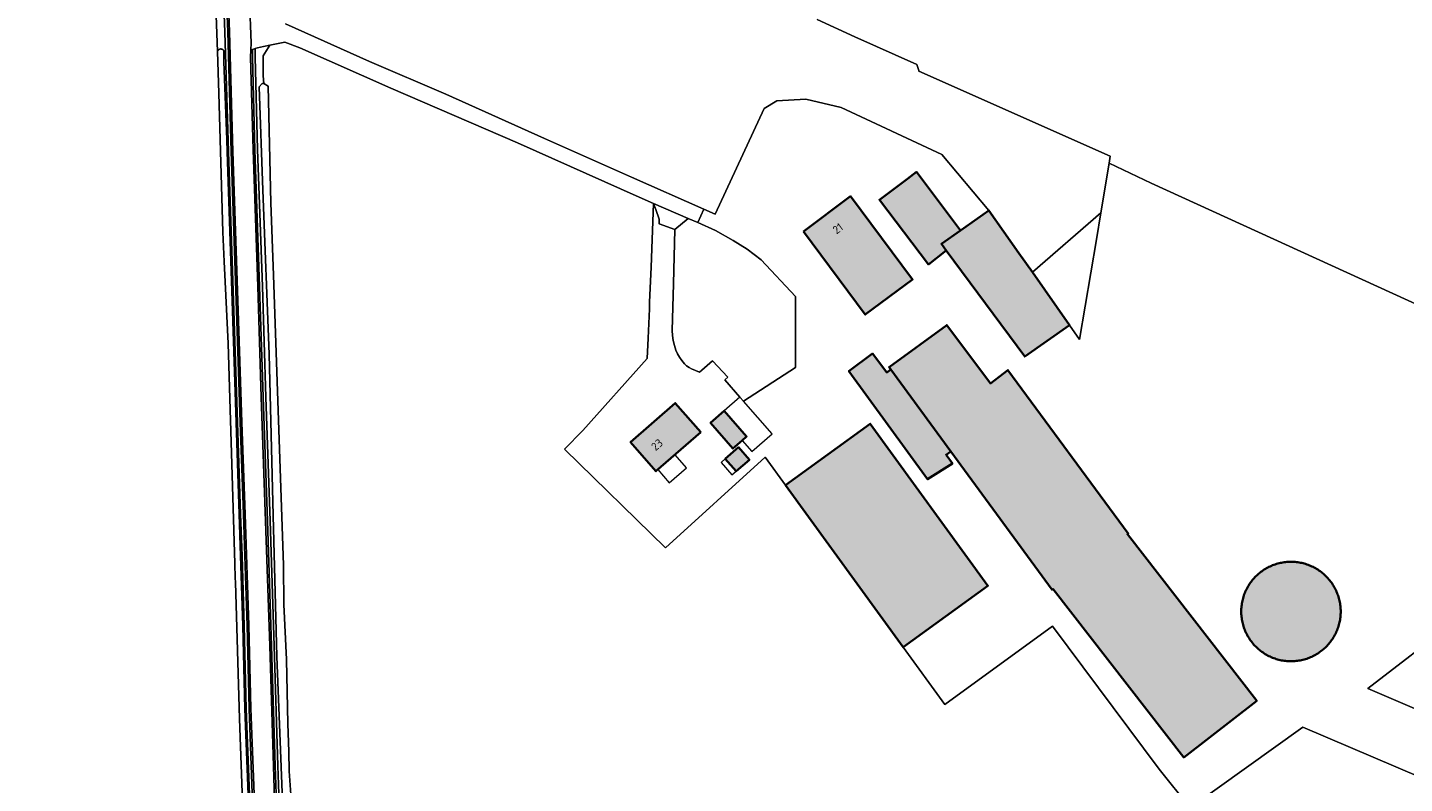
# Model space of a CAD drawing. Header units: metres. Extents: x 200031 to 204075, y 460125 to 464703.
# Tile 151 of 178: x 202222 to 202524, y 463604 to 463770. Entities that reach past the tile are written whole.
import ezdxf
from ezdxf.enums import TextEntityAlignment as Align

# ---------------------------------------------------------------- set-up
doc = ezdxf.new("R2010")
doc.units = ezdxf.units.M
doc.header["$LTSCALE"] = 2
for name, color, linetype, lineweight in [('B-WE-GR-BOS_LOOF-GV', 253, 'Continuous', 13), ('B-WE-GR-GRAS-GV', 253, 'Continuous', 13), ('B-WE-OG-BEBOUWING-GV', 253, 'Continuous', 35), ('B-WE-OG-BEBOUWING-T18', 253, 'Continuous', 18), ('B-WE-OG-BEBOUWING_LUIFEL-GV', 253, 'Continuous', 18), ('B-WE-OG-TERREIN_CULTUURSCHEIDING-GV', 253, 'Continuous', 18), ('B-WE-OG-TERREIN_ERF-GV', 253, 'Continuous', 18), ('B-WE-OG-WATER_GREPPEL-GV', 253, 'Continuous', 18), ('B-WE-OG-WATER_SLOOT-GV', 253, 'Continuous', 18), ('B-WE-OG-WEG-GV', 253, 'Continuous', 18), ('B-WE-VH-VERHARDING_ASFALT-GV', 253, 'Continuous', 18), ('B-WE-VH-VERHARDING_BETON-A', 254, 'Continuous', 25), ('B-WE-VH-VERHARDING_BETONSTRAATSTEEN-GV', 253, 'Continuous', 18), ('B-WE-VH-VERHARDING_GRASBETONSTEEN-GV', 253, 'Continuous', 18)]:
    doc.layers.add(name, color=color, linetype=linetype, lineweight=lineweight)
doc.styles.add('NLCS-ISO-M1000-T18', font='NLCS-ISO.ttf', dxfattribs={"height": 1.8})

msp = doc.modelspace()

# ---------------------------------------------------------------- hatches: boundary and pattern name
at = {"layer": 'B-WE-VH-VERHARDING_BETON-A'}
h = msp.add_hatch(color=256, dxfattribs=at)
h.dxf.hatch_style = 1
h.paths.add_polyline_path([(202415.15, 463737.084), (202408.976, 463732.448), (202419.72, 463718.246), (202423.644, 463721.334), (202422.6, 463722.747), (202426.74, 463725.724), (202417.133, 463738.573)])
h = msp.add_hatch(color=256, dxfattribs=at)
h.dxf.hatch_style = 1
h.paths.add_polyline_path([(202392.256, 463725.488), (202405.86, 463707.228), (202416.246, 463714.965), (202402.642, 463733.225)])
h = msp.add_hatch(color=256, dxfattribs=at)
h.dxf.hatch_style = 1
h.paths.add_polyline_path([(202423.644, 463721.334), (202440.89, 463698.02), (202450.72, 463704.92), (202442.567, 463716.539), (202439.619, 463720.741), (202433.03, 463730.13), (202426.74, 463725.724), (202422.6, 463722.747)])
h = msp.add_hatch(color=256, dxfattribs=at)
h.dxf.hatch_style = 1
h.paths.add_polyline_path([(202411.478, 463695.159), (202424.637, 463677.19), (202446.896, 463646.794), (202447.097, 463646.943), (202475.818, 463609.957), (202491.849, 463622.406), (202463.431, 463659.001), (202463.632, 463659.15), (202437.208, 463695.059), (202433.337, 463692.131), (202423.739, 463704.92), (202411.089, 463695.69)])
h = msp.add_hatch(color=256, dxfattribs=at)
h.dxf.hatch_style = 1
h.paths.add_polyline_path([(202411.478, 463695.159), (202410.575, 463694.549), (202407.478, 463698.67), (202402.276, 463694.829), (202419.518, 463671.084), (202425.017, 463674.494), (202423.625, 463676.464), (202424.637, 463677.19)])
h = msp.add_hatch(color=256, dxfattribs=at)
h.dxf.hatch_style = 1
h.paths.add_polyline_path([(202369.712, 463681.382), (202364.133, 463687.793), (202354.304, 463679.239), (202359.883, 463672.828)])
h = msp.add_hatch(color=256, dxfattribs=at)
h.dxf.hatch_style = 1
h.paths.add_polyline_path([(202378.803, 463679.577), (202379.804, 463680.448), (202374.88, 463686.106), (202371.863, 463683.48), (202376.787, 463677.822)])
h = msp.add_hatch(color=256, dxfattribs=at)
h.dxf.hatch_style = 1
h.paths.add_polyline_path([(202388.347, 463669.761), (202414.2, 463634.158), (202432.811, 463647.672), (202406.958, 463683.275)])
h = msp.add_hatch(color=256, dxfattribs=at)
h.dxf.hatch_style = 1
h.paths.add_polyline_path([(202375.09, 463675.54), (202377.48, 463672.81), (202380.42, 463675.37), (202378.04, 463678.11)])
h = msp.add_hatch(color=256, dxfattribs=at)
h.dxf.hatch_style = 1
h.paths.add_polyline_path([(202504.202, 463632.221), (202504.465, 463632.355), (202504.724, 463632.497), (202504.98, 463632.645), (202505.231, 463632.801), (202505.479, 463632.963), (202505.721, 463633.132), (202505.959, 463633.307), (202506.192, 463633.489), (202506.421, 463633.677), (202506.644, 463633.871), (202506.861, 463634.071), (202507.074, 463634.276), (202507.28, 463634.488), (202507.481, 463634.705), (202507.676, 463634.927), (202507.864, 463635.155), (202508.047, 463635.387), (202508.223, 463635.625), (202508.393, 463635.867), (202508.556, 463636.113), (202508.712, 463636.364), (202508.862, 463636.619), (202509.004, 463636.878), (202509.14, 463637.141), (202509.268, 463637.407), (202509.389, 463637.677), (202509.503, 463637.95), (202509.609, 463638.226), (202509.708, 463638.504), (202509.799, 463638.786), (202509.882, 463639.069), (202509.958, 463639.355), (202510.026, 463639.642), (202510.087, 463639.932), (202510.139, 463640.223), (202510.184, 463640.515), (202510.22, 463640.808), (202510.249, 463641.103), (202510.27, 463641.397), (202510.282, 463641.693), (202510.287, 463641.988), (202510.287, 463642.015), (202510.283, 463642.311), (202510.271, 463642.606), (202510.251, 463642.901), (202510.223, 463643.195), (202510.187, 463643.489), (202510.143, 463643.781), (202510.091, 463644.072), (202510.032, 463644.361), (202509.964, 463644.649), (202509.889, 463644.935), (202509.806, 463645.219), (202509.716, 463645.5), (202509.618, 463645.779), (202509.512, 463646.055), (202509.399, 463646.328), (202509.279, 463646.598), (202509.151, 463646.865), (202509.016, 463647.128), (202508.874, 463647.387), (202508.725, 463647.643), (202508.57, 463647.894), (202508.407, 463648.141), (202508.238, 463648.383), (202508.063, 463648.621), (202507.881, 463648.854), (202507.692, 463649.082), (202507.498, 463649.305), (202507.298, 463649.522), (202507.092, 463649.734), (202506.88, 463649.941), (202506.663, 463650.141), (202506.44, 463650.336), (202506.212, 463650.524), (202505.98, 463650.706), (202505.742, 463650.882), (202505.5, 463651.052), (202505.253, 463651.214), (202505.002, 463651.37), (202504.747, 463651.519), (202504.488, 463651.662), (202504.225, 463651.797), (202503.958, 463651.925), (202503.688, 463652.045), (202503.415, 463652.159), (202503.139, 463652.265), (202502.861, 463652.363), (202502.579, 463652.454), (202502.296, 463652.537), (202502.01, 463652.613), (202501.722, 463652.68), (202501.433, 463652.74), (202501.142, 463652.792), (202500.849, 463652.836), (202500.556, 463652.873), (202500.262, 463652.901), (202499.967, 463652.921), (202499.671, 463652.934), (202499.376, 463652.938), (202499.08, 463652.934), (202498.785, 463652.923), (202498.49, 463652.903), (202498.196, 463652.875), (202497.902, 463652.84), (202497.61, 463652.796), (202497.319, 463652.745), (202497.029, 463652.686), (202496.741, 463652.619), (202496.455, 463652.544), (202496.171, 463652.461), (202495.89, 463652.371), (202495.611, 463652.273), (202495.335, 463652.168), (202495.061, 463652.055), (202494.791, 463651.935), (202494.524, 463651.808), (202494.261, 463651.673), (202494.002, 463651.532), (202493.746, 463651.383), (202493.495, 463651.228), (202493.248, 463651.065), (202493.005, 463650.897), (202492.767, 463650.721), (202492.534, 463650.54), (202492.306, 463650.352), (202492.083, 463650.158), (202491.865, 463649.958), (202491.653, 463649.752), (202491.446, 463649.54), (202491.245, 463649.323), (202491.051, 463649.101), (202490.862, 463648.873), (202490.679, 463648.641), (202490.503, 463648.403), (202490.334, 463648.161), (202490.171, 463647.915), (202490.014, 463647.664), (202489.865, 463647.409), (202489.722, 463647.15), (202489.587, 463646.887), (202489.459, 463646.621), (202489.338, 463646.351), (202489.224, 463646.078), (202489.118, 463645.802), (202489.019, 463645.524), (202488.928, 463645.242), (202488.844, 463644.959), (202488.768, 463644.673), (202488.7, 463644.386), (202488.64, 463644.096), (202488.588, 463643.805), (202488.543, 463643.513), (202488.507, 463643.22), (202488.478, 463642.925), (202488.457, 463642.631), (202488.445, 463642.335), (202488.44, 463642.04), (202488.44, 463642.015), (202488.444, 463641.719), (202488.456, 463641.424), (202488.476, 463641.129), (202488.504, 463640.835), (202488.54, 463640.541), (202488.584, 463640.249), (202488.635, 463639.958), (202488.695, 463639.668), (202488.762, 463639.381), (202488.837, 463639.095), (202488.92, 463638.811), (202489.011, 463638.53), (202489.109, 463638.251), (202489.214, 463637.975), (202489.328, 463637.701), (202489.448, 463637.432), (202489.576, 463637.165), (202489.71, 463636.902), (202489.852, 463636.642), (202490.001, 463636.387), (202490.157, 463636.136), (202490.319, 463635.889), (202490.488, 463635.646), (202490.664, 463635.409), (202490.846, 463635.176), (202491.034, 463634.948), (202491.228, 463634.725), (202491.428, 463634.507), (202491.635, 463634.295), (202491.846, 463634.089), (202492.063, 463633.888), (202492.286, 463633.694), (202492.514, 463633.505), (202492.747, 463633.323), (202492.984, 463633.147), (202493.226, 463632.978), (202493.473, 463632.815), (202493.724, 463632.659), (202493.979, 463632.51), (202494.239, 463632.368), (202494.501, 463632.233), (202494.768, 463632.105), (202495.038, 463631.984), (202495.311, 463631.871), (202495.587, 463631.765), (202495.866, 463631.666), (202496.147, 463631.575), (202496.43, 463631.492), (202496.716, 463631.417), (202497.004, 463631.349), (202497.293, 463631.289), (202497.584, 463631.237), (202497.877, 463631.193), (202498.17, 463631.156), (202498.464, 463631.128), (202498.759, 463631.108), (202499.055, 463631.095), (202499.35, 463631.091), (202499.646, 463631.095), (202499.941, 463631.106), (202500.236, 463631.126), (202500.53, 463631.154), (202500.824, 463631.189), (202501.116, 463631.233), (202501.407, 463631.284), (202501.697, 463631.343), (202501.985, 463631.41), (202502.271, 463631.485), (202502.555, 463631.568), (202502.836, 463631.658), (202503.115, 463631.755), (202503.391, 463631.861), (202503.665, 463631.973), (202503.935, 463632.094)])

# ---------------------------------------------------------------- linework, layer by layer
at = {"layer": 'B-WE-GR-BOS_LOOF-GV', "flags": 128}
msp.add_lwpolyline([(202395.311, 463772.022), (202403.55, 463768.228), (202417.206, 463762.152), (202417.649, 463760.873), (202417.591, 463760.734), (202459.675, 463742.073), (202459.411, 463740.489), (202468.625, 463736.099), (202528.482, 463708.826)], dxfattribs=at)
at = {"layer": 'B-WE-GR-GRAS-GV', "flags": 128}
for points in [[(202220.921, 463578.984), (202243.832, 463565.229), (202263.061, 463553.667), (202267.595, 463551.544), (202270.039, 463550.4), (202270.03, 463551.551), (202270.005, 463554.583), (202269.993, 463556.102), (202269.932, 463563.748), (202269.801, 463579.982), (202268.409, 463618.475), (202267.505, 463648.438), (202267.478, 463649.329), (202267.381, 463652.532), (202266.942, 463667.111), (202265.906, 463700.875), (202265.26, 463714.406), (202265.047, 463718.879), (202264.737, 463725.372), (202263.895, 463755.874), (202263.571, 463765.018), (202263.077, 463778.94)], [(202278.516, 463771.074), (202296.925, 463762.866), (202313.734, 463755.662), (202335.41, 463745.922), (202354.48, 463737.406), (202370.367, 463730.409), (202372.889, 463729.298), (202383.645, 463752.543), (202386.418, 463754.174), (202392.768, 463754.571), (202400.573, 463752.719), (202422.698, 463742.439), (202433.03, 463730.13), (202439.619, 463720.741), (202442.567, 463716.539), (202457.59, 463729.564), (202459.411, 463740.489), (202459.675, 463742.073), (202417.591, 463760.734), (202417.649, 463760.873), (202417.206, 463762.152), (202403.55, 463768.228), (202395.311, 463772.022)], [(202527.906, 463605.535), (202501.945, 463616.626), (202477.237, 463598.905), (202470.426, 463607.419), (202446.973, 463638.815), (202423.314, 463621.607), (202414.2, 463634.158), (202388.347, 463669.761), (202383.869, 463675.927), (202361.947, 463655.97), (202339.798, 463677.666), (202343.823, 463681.767), (202357.987, 463697.606), (202358.161, 463702.044), (202358.436, 463708.513), (202358.451, 463709.985), (202358.8, 463717.673), (202359.038, 463723.752), (202359.362, 463731.641), (202356.158, 463733.016), (202329.433, 463744.953), (202301.669, 463756.957), (202281.678, 463765.87), (202278.359, 463767.078), (202275.078, 463766.39), (202273.596, 463764.088), (202273.632, 463761.598), (202273.632, 463759.701), (202273.749, 463757.973), (202274.678, 463757.417), (202275.293, 463731.782), (202275.861, 463715.889), (202278.077, 463652.227), (202278.172, 463643.558), (202278.747, 463631.451), (202279.001, 463617.333), (202279.276, 463611.286), (202279.298, 463606.979), (202279.8, 463599.738)], [(202535.657, 463640.047), (202516.244, 463625.116), (202533.18, 463617.882)]]:
    msp.add_lwpolyline(points, dxfattribs=at)
for points in [[(202379.091, 463688.256), (202390.514, 463695.601), (202390.537, 463711.239), (202382.997, 463719.261), (202379.932, 463721.574), (202376.854, 463723.507), (202372.941, 463725.714), (202369.096, 463727.45), (202366.958, 463728.379), (202364.035, 463725.901), (202363.72, 463714.028), (202363.442, 463703.721), (202363.517, 463702.627), (202363.682, 463701.542), (202363.934, 463700.475), (202364.276, 463699.433), (202364.611, 463698.655), (202365.024, 463697.915), (202365.555, 463697.147), (202366.157, 463696.434), (202366.624, 463695.986), (202367.146, 463695.604), (202367.712, 463695.29), (202369.467, 463694.599), (202369.98, 463695.04), (202372.32, 463697.05), (202375.67, 463693.5), (202375.045, 463692.911), (202378.34, 463689.12)], [(202457.59, 463729.564), (202442.567, 463716.539), (202450.72, 463704.92), (202452.951, 463701.741), (202456.615, 463723.719)]]:
    msp.add_lwpolyline(points, close=True, dxfattribs=at)
at = {"layer": 'B-WE-OG-BEBOUWING-GV', "flags": 128}
for points in [[(202415.15, 463737.084), (202408.976, 463732.448), (202419.72, 463718.246), (202423.644, 463721.334), (202422.6, 463722.747), (202426.74, 463725.724), (202417.133, 463738.573)], [(202392.256, 463725.488), (202405.86, 463707.228), (202416.246, 463714.965), (202402.642, 463733.225)], [(202423.644, 463721.334), (202440.89, 463698.02), (202450.72, 463704.92), (202442.567, 463716.539), (202439.619, 463720.741), (202433.03, 463730.13), (202426.74, 463725.724), (202422.6, 463722.747)], [(202411.478, 463695.159), (202424.637, 463677.19), (202446.896, 463646.794), (202447.097, 463646.943), (202475.818, 463609.957), (202491.849, 463622.406), (202463.431, 463659.001), (202463.632, 463659.15), (202437.208, 463695.059), (202433.337, 463692.131), (202423.739, 463704.92), (202411.089, 463695.69)], [(202411.478, 463695.159), (202410.575, 463694.549), (202407.478, 463698.67), (202402.276, 463694.829), (202419.518, 463671.084), (202425.017, 463674.494), (202423.625, 463676.464), (202424.637, 463677.19)], [(202369.712, 463681.382), (202364.133, 463687.793), (202354.304, 463679.239), (202359.883, 463672.828)], [(202378.803, 463679.577), (202379.804, 463680.448), (202374.88, 463686.106), (202371.863, 463683.48), (202376.787, 463677.822)], [(202388.347, 463669.761), (202414.2, 463634.158), (202432.811, 463647.672), (202406.958, 463683.275)], [(202375.09, 463675.54), (202377.48, 463672.81), (202380.42, 463675.37), (202378.04, 463678.11)], [(202504.202, 463632.221), (202504.465, 463632.355), (202504.724, 463632.497), (202504.98, 463632.645), (202505.231, 463632.801), (202505.479, 463632.963), (202505.721, 463633.132), (202505.959, 463633.307), (202506.192, 463633.489), (202506.421, 463633.677), (202506.644, 463633.871), (202506.861, 463634.071), (202507.074, 463634.276), (202507.28, 463634.488), (202507.481, 463634.705), (202507.676, 463634.927), (202507.864, 463635.155), (202508.047, 463635.387), (202508.223, 463635.625), (202508.393, 463635.867), (202508.556, 463636.113), (202508.712, 463636.364), (202508.862, 463636.619), (202509.004, 463636.878), (202509.14, 463637.141), (202509.268, 463637.407), (202509.389, 463637.677), (202509.503, 463637.95), (202509.609, 463638.226), (202509.708, 463638.504), (202509.799, 463638.786), (202509.882, 463639.069), (202509.958, 463639.355), (202510.026, 463639.642), (202510.087, 463639.932), (202510.139, 463640.223), (202510.184, 463640.515), (202510.22, 463640.808), (202510.249, 463641.103), (202510.27, 463641.397), (202510.282, 463641.693), (202510.287, 463641.988), (202510.287, 463642.015), (202510.283, 463642.311), (202510.271, 463642.606), (202510.251, 463642.901), (202510.223, 463643.195), (202510.187, 463643.489), (202510.143, 463643.781), (202510.091, 463644.072), (202510.032, 463644.361), (202509.964, 463644.649), (202509.889, 463644.935), (202509.806, 463645.219), (202509.716, 463645.5), (202509.618, 463645.779), (202509.512, 463646.055), (202509.399, 463646.328), (202509.279, 463646.598), (202509.151, 463646.865), (202509.016, 463647.128), (202508.874, 463647.387), (202508.725, 463647.643), (202508.57, 463647.894), (202508.407, 463648.141), (202508.238, 463648.383), (202508.063, 463648.621), (202507.881, 463648.854), (202507.692, 463649.082), (202507.498, 463649.305), (202507.298, 463649.522), (202507.092, 463649.734), (202506.88, 463649.941), (202506.663, 463650.141), (202506.44, 463650.336), (202506.212, 463650.524), (202505.98, 463650.706), (202505.742, 463650.882), (202505.5, 463651.052), (202505.253, 463651.214), (202505.002, 463651.37), (202504.747, 463651.519), (202504.488, 463651.662), (202504.225, 463651.797), (202503.958, 463651.925), (202503.688, 463652.045), (202503.415, 463652.159), (202503.139, 463652.265), (202502.861, 463652.363), (202502.579, 463652.454), (202502.296, 463652.537), (202502.01, 463652.613), (202501.722, 463652.68), (202501.433, 463652.74), (202501.142, 463652.792), (202500.849, 463652.836), (202500.556, 463652.873), (202500.262, 463652.901), (202499.967, 463652.921), (202499.671, 463652.934), (202499.376, 463652.938), (202499.08, 463652.934), (202498.785, 463652.923), (202498.49, 463652.903), (202498.196, 463652.875), (202497.902, 463652.84), (202497.61, 463652.796), (202497.319, 463652.745), (202497.029, 463652.686), (202496.741, 463652.619), (202496.455, 463652.544), (202496.171, 463652.461), (202495.89, 463652.371), (202495.611, 463652.273), (202495.335, 463652.168), (202495.061, 463652.055), (202494.791, 463651.935), (202494.524, 463651.808), (202494.261, 463651.673), (202494.002, 463651.532), (202493.746, 463651.383), (202493.495, 463651.228), (202493.248, 463651.065), (202493.005, 463650.897), (202492.767, 463650.721), (202492.534, 463650.54), (202492.306, 463650.352), (202492.083, 463650.158), (202491.865, 463649.958), (202491.653, 463649.752), (202491.446, 463649.54), (202491.245, 463649.323), (202491.051, 463649.101), (202490.862, 463648.873), (202490.679, 463648.641), (202490.503, 463648.403), (202490.334, 463648.161), (202490.171, 463647.915), (202490.014, 463647.664), (202489.865, 463647.409), (202489.722, 463647.15), (202489.587, 463646.887), (202489.459, 463646.621), (202489.338, 463646.351), (202489.224, 463646.078), (202489.118, 463645.802), (202489.019, 463645.524), (202488.928, 463645.242), (202488.844, 463644.959), (202488.768, 463644.673), (202488.7, 463644.386), (202488.64, 463644.096), (202488.588, 463643.805), (202488.543, 463643.513), (202488.507, 463643.22), (202488.478, 463642.925), (202488.457, 463642.631), (202488.445, 463642.335), (202488.44, 463642.04), (202488.44, 463642.015), (202488.444, 463641.719), (202488.456, 463641.424), (202488.476, 463641.129), (202488.504, 463640.835), (202488.54, 463640.541), (202488.584, 463640.249), (202488.635, 463639.958), (202488.695, 463639.668), (202488.762, 463639.381), (202488.837, 463639.095), (202488.92, 463638.811), (202489.011, 463638.53), (202489.109, 463638.251), (202489.214, 463637.975), (202489.328, 463637.701), (202489.448, 463637.432), (202489.576, 463637.165), (202489.71, 463636.902), (202489.852, 463636.642), (202490.001, 463636.387), (202490.157, 463636.136), (202490.319, 463635.889), (202490.488, 463635.646), (202490.664, 463635.409), (202490.846, 463635.176), (202491.034, 463634.948), (202491.228, 463634.725), (202491.428, 463634.507), (202491.635, 463634.295), (202491.846, 463634.089), (202492.063, 463633.888), (202492.286, 463633.694), (202492.514, 463633.505), (202492.747, 463633.323), (202492.984, 463633.147), (202493.226, 463632.978), (202493.473, 463632.815), (202493.724, 463632.659), (202493.979, 463632.51), (202494.239, 463632.368), (202494.501, 463632.233), (202494.768, 463632.105), (202495.038, 463631.984), (202495.311, 463631.871), (202495.587, 463631.765), (202495.866, 463631.666), (202496.147, 463631.575), (202496.43, 463631.492), (202496.716, 463631.417), (202497.004, 463631.349), (202497.293, 463631.289), (202497.584, 463631.237), (202497.877, 463631.193), (202498.17, 463631.156), (202498.464, 463631.128), (202498.759, 463631.108), (202499.055, 463631.095), (202499.35, 463631.091), (202499.646, 463631.095), (202499.941, 463631.106), (202500.236, 463631.126), (202500.53, 463631.154), (202500.824, 463631.189), (202501.116, 463631.233), (202501.407, 463631.284), (202501.697, 463631.343), (202501.985, 463631.41), (202502.271, 463631.485), (202502.555, 463631.568), (202502.836, 463631.658), (202503.115, 463631.755), (202503.391, 463631.861), (202503.665, 463631.973), (202503.935, 463632.094)]]:
    msp.add_lwpolyline(points, close=True, dxfattribs=at)
at = {"layer": 'B-WE-OG-BEBOUWING_LUIFEL-GV', "flags": 128}
for points in [[(202385.39, 463681.01), (202379.091, 463688.256), (202378.34, 463689.12), (202374.88, 463686.106), (202379.804, 463680.448), (202378.803, 463679.577), (202380.93, 463677.13)], [(202362.803, 463670.305), (202366.575, 463673.588), (202364.067, 463676.469), (202360.295, 463673.187)], [(202374.187, 463674.75), (202376.577, 463672.02), (202377.48, 463672.81), (202375.09, 463675.54)]]:
    msp.add_lwpolyline(points, close=True, dxfattribs=at)
at = {"layer": 'B-WE-OG-TERREIN_CULTUURSCHEIDING-GV', "flags": 128}
for points in [[(202270.69, 463599.948), (202269.901, 463620.657), (202269.901, 463620.669), (202269.462, 463638.903), (202268.956, 463654.26), (202268.655, 463663.395), (202267.953, 463683.542), (202267.076, 463710.307), (202265.978, 463743.025), (202265.978, 463743.029), (202265.219, 463769.309), (202264.379, 463790.649)], [(202263.077, 463778.94), (202263.571, 463765.018), (202263.588, 463765.075), (202263.608, 463765.127), (202263.631, 463765.176), (202263.658, 463765.224), (202263.688, 463765.27), (202263.722, 463765.313), (202263.759, 463765.354), (202263.798, 463765.392), (202263.84, 463765.427), (202263.885, 463765.459), (202263.932, 463765.487), (202263.981, 463765.512), (202264.031, 463765.534), (202264.083, 463765.551), (202264.136, 463765.565), (202264.19, 463765.575), (202264.244, 463765.581), (202264.299, 463765.583), (202264.354, 463765.581), (202264.409, 463765.575), (202264.463, 463765.565), (202264.516, 463765.551), (202264.567, 463765.534), (202264.618, 463765.512), (202264.667, 463765.487), (202264.714, 463765.459), (202264.758, 463765.427), (202264.8, 463765.392), (202264.84, 463765.354), (202264.877, 463765.313), (202264.91, 463765.27), (202264.941, 463765.224), (202264.967, 463765.176), (202264.959, 463762.856), (202265.602, 463745.657), (202265.678, 463743.025), (202265.678, 463743.02), (202266.776, 463710.297), (202267.653, 463683.538), (202267.653, 463683.536), (202268.355, 463663.385), (202268.656, 463654.25), (202269.162, 463638.894), (202269.601, 463620.666), (202269.601, 463620.652), (202270.39, 463599.938)], [(202277.893, 463598.561), (202276.594, 463632.155), (202275.775, 463663.091), (202274.886, 463698.557), (202273.504, 463734.604), (202272.699, 463757.286), (202273.392, 463757.973), (202273.749, 463757.973), (202273.632, 463759.701), (202273.632, 463761.598), (202273.596, 463764.088), (202275.078, 463766.39), (202273.699, 463766.101), (202272.396, 463765.828), (202271.865, 463765.664), (202271.853, 463763.812), (202272.395, 463743.475), (202273.431, 463713.418), (202274.195, 463689.12), (202275.15, 463661.928), (202276.057, 463634.492), (202276.862, 463608.104), (202277.272, 463595.849)]]:
    msp.add_lwpolyline(points, dxfattribs=at)
at = {"layer": 'B-WE-OG-TERREIN_ERF-GV', "flags": 128}
for points in [[(202417.133, 463738.573), (202426.74, 463725.724), (202433.03, 463730.13), (202422.698, 463742.439), (202400.573, 463752.719), (202392.768, 463754.571), (202386.418, 463754.174), (202383.645, 463752.543), (202372.889, 463729.298), (202370.367, 463730.409), (202369.096, 463727.45), (202372.941, 463725.714), (202376.854, 463723.507), (202379.932, 463721.574), (202382.997, 463719.261), (202390.537, 463711.239), (202390.514, 463695.601), (202379.091, 463688.256), (202378.34, 463689.12), (202375.045, 463692.911), (202375.67, 463693.5), (202372.32, 463697.05), (202369.98, 463695.04), (202369.467, 463694.599), (202367.712, 463695.29), (202367.146, 463695.604), (202366.624, 463695.986), (202366.157, 463696.434), (202365.555, 463697.147), (202365.024, 463697.915), (202364.611, 463698.655), (202364.276, 463699.433), (202363.934, 463700.475), (202363.682, 463701.542), (202363.517, 463702.627), (202363.442, 463703.721), (202363.72, 463714.028), (202364.035, 463725.901), (202360.556, 463727.143), (202360.583, 463728.202), (202359.836, 463730.294), (202359.362, 463731.641), (202359.038, 463723.752), (202358.8, 463717.673), (202358.451, 463709.985), (202358.436, 463708.513), (202358.161, 463702.044), (202357.987, 463697.606), (202343.823, 463681.767), (202339.798, 463677.666), (202361.947, 463655.97), (202383.869, 463675.927), (202388.347, 463669.761), (202406.958, 463683.275), (202432.811, 463647.672), (202414.2, 463634.158), (202423.314, 463621.607), (202446.973, 463638.815), (202470.426, 463607.419), (202477.237, 463598.905), (202501.945, 463616.626), (202527.906, 463605.535)], [(202554.534, 463693.982), (202547.249, 463697.126), (202541.677, 463699.53), (202542.659, 463702.766), (202528.482, 463708.826), (202468.625, 463736.099), (202459.411, 463740.489), (202457.59, 463729.564), (202456.615, 463723.719), (202452.951, 463701.741), (202450.72, 463704.92), (202440.89, 463698.02), (202423.644, 463721.334), (202419.72, 463718.246), (202408.976, 463732.448), (202415.15, 463737.084), (202417.133, 463738.573)], [(202533.18, 463617.882), (202516.244, 463625.116), (202535.657, 463640.047)]]:
    msp.add_lwpolyline(points, dxfattribs=at)
for points in [[(202405.86, 463707.228), (202392.256, 463725.488), (202402.642, 463733.225), (202416.246, 463714.965)], [(202424.637, 463677.19), (202423.625, 463676.464), (202425.017, 463674.494), (202419.518, 463671.084), (202402.276, 463694.829), (202407.478, 463698.67), (202410.575, 463694.549), (202411.478, 463695.159), (202411.089, 463695.69), (202423.739, 463704.92), (202433.337, 463692.131), (202437.208, 463695.059), (202463.632, 463659.15), (202463.431, 463659.001), (202491.849, 463622.406), (202475.818, 463609.957), (202447.097, 463646.943), (202446.896, 463646.794)], [(202364.133, 463687.793), (202369.712, 463681.382), (202359.883, 463672.828), (202354.304, 463679.239)], [(202371.863, 463683.48), (202374.88, 463686.106), (202379.804, 463680.448), (202378.803, 463679.577), (202376.787, 463677.822)], [(202378.04, 463678.11), (202380.42, 463675.37), (202377.48, 463672.81), (202375.09, 463675.54)], [(202488.543, 463643.513), (202488.588, 463643.805), (202488.64, 463644.096), (202488.7, 463644.386), (202488.768, 463644.673), (202488.844, 463644.959), (202488.928, 463645.242), (202489.019, 463645.524), (202489.118, 463645.802), (202489.224, 463646.078), (202489.338, 463646.351), (202489.459, 463646.621), (202489.587, 463646.887), (202489.722, 463647.15), (202489.865, 463647.409), (202490.014, 463647.664), (202490.171, 463647.915), (202490.334, 463648.161), (202490.503, 463648.403), (202490.679, 463648.641), (202490.862, 463648.873), (202491.051, 463649.101), (202491.245, 463649.323), (202491.446, 463649.54), (202491.653, 463649.752), (202491.865, 463649.958), (202492.083, 463650.158), (202492.306, 463650.352), (202492.534, 463650.54), (202492.767, 463650.721), (202493.005, 463650.897), (202493.248, 463651.065), (202493.495, 463651.228), (202493.746, 463651.383), (202494.002, 463651.532), (202494.261, 463651.673), (202494.524, 463651.808), (202494.791, 463651.935), (202495.061, 463652.055), (202495.335, 463652.168), (202495.611, 463652.273), (202495.89, 463652.371), (202496.171, 463652.461), (202496.455, 463652.544), (202496.741, 463652.619), (202497.029, 463652.686), (202497.319, 463652.745), (202497.61, 463652.796), (202497.902, 463652.84), (202498.196, 463652.875), (202498.49, 463652.903), (202498.785, 463652.923), (202499.08, 463652.934), (202499.376, 463652.938), (202499.671, 463652.934), (202499.967, 463652.921), (202500.262, 463652.901), (202500.556, 463652.873), (202500.849, 463652.836), (202501.142, 463652.792), (202501.433, 463652.74), (202501.722, 463652.68), (202502.01, 463652.613), (202502.296, 463652.537), (202502.579, 463652.454), (202502.861, 463652.363), (202503.139, 463652.265), (202503.415, 463652.159), (202503.688, 463652.045), (202503.958, 463651.925), (202504.225, 463651.797), (202504.488, 463651.662), (202504.747, 463651.519), (202505.002, 463651.37), (202505.253, 463651.214), (202505.5, 463651.052), (202505.742, 463650.882), (202505.98, 463650.706), (202506.212, 463650.524), (202506.44, 463650.336), (202506.663, 463650.141), (202506.88, 463649.941), (202507.092, 463649.734), (202507.298, 463649.522), (202507.498, 463649.305), (202507.692, 463649.082), (202507.881, 463648.854), (202508.063, 463648.621), (202508.238, 463648.383), (202508.407, 463648.141), (202508.57, 463647.894), (202508.725, 463647.643), (202508.874, 463647.387), (202509.016, 463647.128), (202509.151, 463646.865), (202509.279, 463646.598), (202509.399, 463646.328), (202509.512, 463646.055), (202509.618, 463645.779), (202509.716, 463645.5), (202509.806, 463645.219), (202509.889, 463644.935), (202509.964, 463644.649), (202510.032, 463644.361), (202510.091, 463644.072), (202510.143, 463643.781), (202510.187, 463643.489), (202510.223, 463643.195), (202510.251, 463642.901), (202510.271, 463642.606), (202510.283, 463642.311), (202510.287, 463642.015), (202510.287, 463641.988), (202510.282, 463641.693), (202510.27, 463641.397), (202510.249, 463641.103), (202510.22, 463640.808), (202510.184, 463640.515), (202510.139, 463640.223), (202510.087, 463639.932), (202510.026, 463639.642), (202509.958, 463639.355), (202509.882, 463639.069), (202509.799, 463638.786), (202509.708, 463638.504), (202509.609, 463638.226), (202509.503, 463637.95), (202509.389, 463637.677), (202509.268, 463637.407), (202509.14, 463637.141), (202509.004, 463636.878), (202508.862, 463636.619), (202508.712, 463636.364), (202508.556, 463636.113), (202508.393, 463635.867), (202508.223, 463635.625), (202508.047, 463635.387), (202507.864, 463635.155), (202507.676, 463634.927), (202507.481, 463634.705), (202507.28, 463634.488), (202507.074, 463634.276), (202506.861, 463634.071), (202506.644, 463633.871), (202506.421, 463633.677), (202506.192, 463633.489), (202505.959, 463633.307), (202505.721, 463633.132), (202505.479, 463632.963), (202505.231, 463632.801), (202504.98, 463632.645), (202504.724, 463632.497), (202504.465, 463632.355), (202504.202, 463632.221), (202503.935, 463632.094), (202503.665, 463631.973), (202503.391, 463631.861), (202503.115, 463631.755), (202502.836, 463631.658), (202502.555, 463631.568), (202502.271, 463631.485), (202501.985, 463631.41), (202501.697, 463631.343), (202501.407, 463631.284), (202501.116, 463631.233), (202500.824, 463631.189), (202500.53, 463631.154), (202500.236, 463631.126), (202499.941, 463631.106), (202499.646, 463631.095), (202499.35, 463631.091), (202499.055, 463631.095), (202498.759, 463631.108), (202498.464, 463631.128), (202498.17, 463631.156), (202497.877, 463631.193), (202497.584, 463631.237), (202497.293, 463631.289), (202497.004, 463631.349), (202496.716, 463631.417), (202496.43, 463631.492), (202496.147, 463631.575), (202495.866, 463631.666), (202495.587, 463631.765), (202495.311, 463631.871), (202495.038, 463631.984), (202494.768, 463632.105), (202494.501, 463632.233), (202494.239, 463632.368), (202493.979, 463632.51), (202493.724, 463632.659), (202493.473, 463632.815), (202493.226, 463632.978), (202492.984, 463633.147), (202492.747, 463633.323), (202492.514, 463633.505), (202492.286, 463633.694), (202492.063, 463633.888), (202491.846, 463634.089), (202491.635, 463634.295), (202491.428, 463634.507), (202491.228, 463634.725), (202491.034, 463634.948), (202490.846, 463635.176), (202490.664, 463635.409), (202490.488, 463635.646), (202490.319, 463635.889), (202490.157, 463636.136), (202490.001, 463636.387), (202489.852, 463636.642), (202489.71, 463636.902), (202489.576, 463637.165), (202489.448, 463637.432), (202489.328, 463637.701), (202489.214, 463637.975), (202489.109, 463638.251), (202489.011, 463638.53), (202488.92, 463638.811), (202488.837, 463639.095), (202488.762, 463639.381), (202488.695, 463639.668), (202488.635, 463639.958), (202488.584, 463640.249), (202488.54, 463640.541), (202488.504, 463640.835), (202488.476, 463641.129), (202488.456, 463641.424), (202488.444, 463641.719), (202488.44, 463642.015), (202488.44, 463642.04), (202488.445, 463642.335), (202488.457, 463642.631), (202488.478, 463642.925), (202488.507, 463643.22)]]:
    msp.add_lwpolyline(points, close=True, dxfattribs=at)
at = {"layer": 'B-WE-OG-WATER_GREPPEL-GV', "flags": 128}
msp.add_lwpolyline([(202279.8, 463599.738), (202279.298, 463606.979), (202279.276, 463611.286), (202279.001, 463617.333), (202278.747, 463631.451), (202278.172, 463643.558), (202278.077, 463652.227), (202275.861, 463715.889), (202275.293, 463731.782), (202274.678, 463757.417), (202273.749, 463757.973), (202273.392, 463757.973), (202272.699, 463757.286), (202273.504, 463734.604), (202274.886, 463698.557), (202275.775, 463663.091), (202276.594, 463632.155), (202277.893, 463598.561), (202278.703, 463598.382), (202279.922, 463598.114)], close=True, dxfattribs=at)
at = {"layer": 'B-WE-OG-WATER_SLOOT-GV', "flags": 128}
msp.add_lwpolyline([(202270.39, 463599.938), (202269.601, 463620.652), (202269.601, 463620.666), (202269.162, 463638.894), (202268.656, 463654.25), (202268.355, 463663.385), (202267.653, 463683.536), (202267.653, 463683.538), (202266.776, 463710.297), (202265.678, 463743.02), (202265.678, 463743.025), (202265.602, 463745.657), (202264.959, 463762.856), (202264.967, 463765.176), (202264.941, 463765.224), (202264.91, 463765.27), (202264.877, 463765.313), (202264.84, 463765.354), (202264.8, 463765.392), (202264.758, 463765.427), (202264.714, 463765.459), (202264.667, 463765.487), (202264.618, 463765.512), (202264.567, 463765.534), (202264.516, 463765.551), (202264.463, 463765.565), (202264.409, 463765.575), (202264.354, 463765.581), (202264.299, 463765.583), (202264.244, 463765.581), (202264.19, 463765.575), (202264.136, 463765.565), (202264.083, 463765.551), (202264.031, 463765.534), (202263.981, 463765.512), (202263.932, 463765.487), (202263.885, 463765.459), (202263.84, 463765.427), (202263.798, 463765.392), (202263.759, 463765.354), (202263.722, 463765.313), (202263.688, 463765.27), (202263.658, 463765.224), (202263.631, 463765.176), (202263.608, 463765.127), (202263.588, 463765.075), (202263.571, 463765.018), (202263.895, 463755.874), (202264.737, 463725.372), (202265.047, 463718.879), (202265.26, 463714.406), (202265.906, 463700.875), (202266.942, 463667.111), (202267.381, 463652.532), (202267.478, 463649.329), (202267.505, 463648.438), (202268.409, 463618.475), (202269.801, 463579.982)], dxfattribs=at)
at = {"layer": 'B-WE-OG-WEG-GV', "flags": 128}
for points in [[(202264.379, 463790.649), (202265.219, 463769.309), (202265.978, 463743.029), (202265.978, 463743.025), (202267.076, 463710.307), (202267.953, 463683.542), (202268.655, 463663.395), (202268.956, 463654.26), (202269.462, 463638.903), (202269.901, 463620.669), (202269.901, 463620.657), (202270.69, 463599.948)], [(202271.29, 463599.966), (202270.501, 463620.669), (202270.501, 463620.676), (202270.062, 463638.92), (202269.556, 463654.28), (202269.255, 463663.416), (202268.553, 463683.552), (202267.676, 463710.327), (202266.578, 463743.035), (202266.578, 463743.038), (202265.819, 463769.33), (202264.979, 463790.661)]]:
    msp.add_lwpolyline(points, dxfattribs=at)
msp.add_lwpolyline([(202276.673, 463595.829), (202276.686, 463595.431), (202276.893, 463595.238), (202277.306, 463594.853), (202277.272, 463595.849), (202276.862, 463608.104), (202276.057, 463634.492), (202275.15, 463661.928), (202274.195, 463689.12), (202273.431, 463713.418), (202272.395, 463743.475), (202271.853, 463763.812), (202271.865, 463765.664), (202271.464, 463765.54), (202271.264, 463765.478), (202271.253, 463763.806), (202271.795, 463743.456), (202272.832, 463713.398), (202273.596, 463689.1), (202274.551, 463661.908), (202275.458, 463634.473), (202276.263, 463608.085)], close=True, dxfattribs=at)
at = {"layer": 'B-WE-VH-VERHARDING_ASFALT-GV', "flags": 128}
for points in [[(202265.379, 463790.681), (202266.219, 463769.343), (202266.978, 463743.052), (202268.076, 463710.34), (202268.953, 463683.569), (202269.655, 463663.429), (202270.462, 463638.931), (202270.901, 463620.688), (202271.69, 463599.979)], [(202276.273, 463595.816), (202275.863, 463608.072), (202275.058, 463634.46), (202274.151, 463661.894), (202273.196, 463689.087), (202272.432, 463713.385), (202271.395, 463743.444), (202270.853, 463763.802), (202270.863, 463765.354), (202270.943, 463766.943), (202270.603, 463776.415)], [(202270.603, 463776.415), (202270.943, 463766.943), (202270.863, 463765.354), (202271.264, 463765.478), (202271.464, 463765.54), (202271.865, 463765.664), (202272.396, 463765.828), (202273.699, 463766.101), (202275.078, 463766.39), (202278.359, 463767.078), (202281.678, 463765.87), (202301.669, 463756.957), (202329.433, 463744.953), (202356.158, 463733.016), (202359.362, 463731.641), (202366.958, 463728.379), (202369.096, 463727.45), (202370.367, 463730.409), (202354.48, 463737.406), (202335.41, 463745.922), (202313.734, 463755.662), (202296.925, 463762.866), (202278.516, 463771.074)]]:
    msp.add_lwpolyline(points, dxfattribs=at)
at = {"layer": 'B-WE-VH-VERHARDING_BETONSTRAATSTEEN-GV', "flags": 128}
msp.add_lwpolyline([(202359.362, 463731.641), (202359.836, 463730.294), (202360.583, 463728.202), (202360.556, 463727.143), (202364.035, 463725.901), (202366.958, 463728.379)], close=True, dxfattribs=at)
at = {"layer": 'B-WE-VH-VERHARDING_GRASBETONSTEEN-GV', "flags": 128}
for points in [[(202264.979, 463790.661), (202265.819, 463769.33), (202266.578, 463743.038), (202266.578, 463743.035), (202267.676, 463710.327), (202268.553, 463683.552), (202269.255, 463663.416), (202269.556, 463654.28), (202270.062, 463638.92), (202270.501, 463620.676), (202270.501, 463620.669), (202271.29, 463599.966)], [(202271.69, 463599.979), (202270.901, 463620.688), (202270.462, 463638.931), (202269.655, 463663.429), (202268.953, 463683.569), (202268.076, 463710.34), (202266.978, 463743.052), (202266.219, 463769.343), (202265.379, 463790.681)]]:
    msp.add_lwpolyline(points, dxfattribs=at)
msp.add_lwpolyline([(202274.151, 463661.894), (202275.058, 463634.46), (202275.863, 463608.072), (202276.273, 463595.816), (202276.686, 463595.431), (202276.673, 463595.829), (202276.263, 463608.085), (202275.458, 463634.473), (202274.551, 463661.908), (202273.596, 463689.1), (202272.832, 463713.398), (202271.795, 463743.456), (202271.253, 463763.806), (202271.264, 463765.478), (202270.863, 463765.354), (202270.853, 463763.802), (202271.395, 463743.444), (202272.432, 463713.385), (202273.196, 463689.087)], close=True, dxfattribs=at)

# ---------------------------------------------------------------- texts
at = {"layer": 'B-WE-OG-BEBOUWING-T18', "style": 'NLCS-ISO-M1000-T18'}
for s, rotation, p in [('21', 36.7, (202399.839, 463726.15)), ('23', 41, (202360.111, 463678.659))]:
    msp.add_text(s, height=1.8, rotation=rotation, dxfattribs=at).set_placement(p, align=Align.MIDDLE)

doc.saveas('drawing.dxf')
